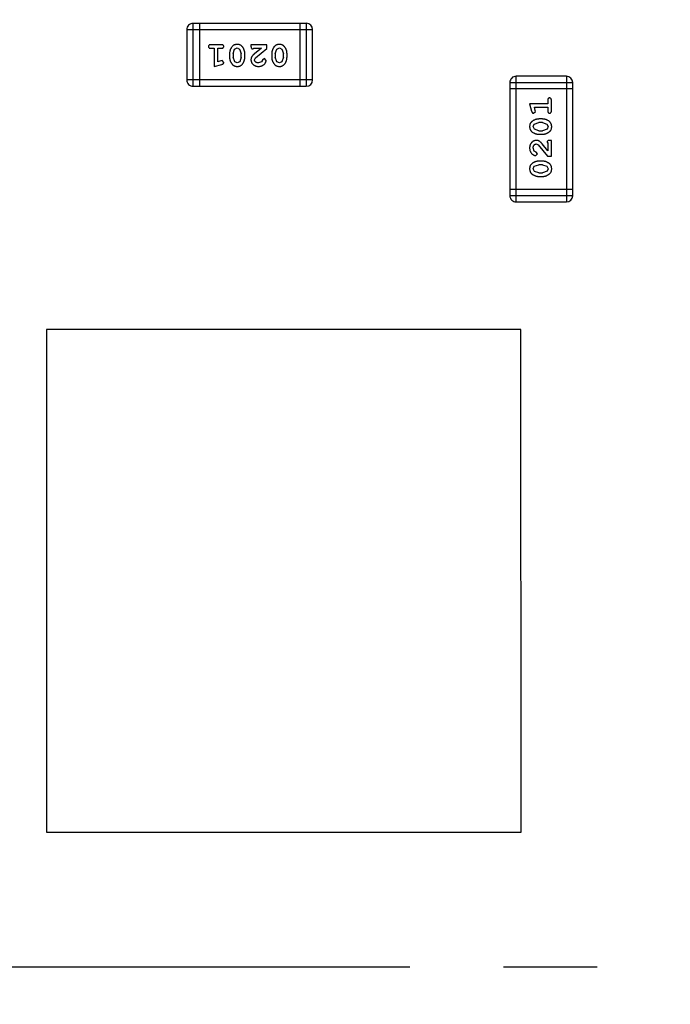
# Model space of a CAD drawing. Header units: millimetres. Extents: x -49 to 165, y -182 to -55.
# Tile 66 of 93: x 125.13 to 128.28, y -126.76 to -121.98. Entities that reach past the tile are written whole.
import ezdxf

# ---------------------------------------------------------------- set-up
doc = ezdxf.new("R2010")
doc.units = ezdxf.units.MM
doc.header["$LTSCALE"] = 1.21
doc.header["$MEASUREMENT"] = 0
doc.header["$PDMODE"] = 3
doc.header["$PDSIZE"] = 0.3125
doc.linetypes.add('CENTER', pattern=[0.6, 0.375, -0.075, 0.075, -0.075])
doc.layers.get('0').update_dxf_attribs({"linetype": 'CONTINUOUS'})
doc.layers.get('DEFPOINTS').update_dxf_attribs({"linetype": 'CONTINUOUS'})
doc.layers.add('Dim', color=3, linetype='CONTINUOUS', lineweight=25)
doc.styles.get("Standard").update_dxf_attribs({"font": 'txt', "width": 0.8})
doc.dimstyles.get("Standard").update_dxf_attribs({"dimtxt": 0.15625, "dimasz": 0.1875, "dimexe": 0.125, "dimexo": 0.0625, "dimgap": 0.09, "dimtad": 0, "dimtih": 1, "dimtoh": 1, "dimzin": 4, "dimdsep": 46, "dimtxsty": 'Standard', "dimblk": '_FILLED', "dimblk1": '_FILLED', "dimblk2": '_FILLED', "dimcen": 0.09, "dimazin": 1, "dimtp": 0.01, "dimtm": 0.01, "dimtfac": 1, "dimtofl": 0, "dimtmove": 0, "dimatfit": 3, "dimldrblk": '_FILLED', "dimfxl": 1, "dimtolj": 1, "dimtzin": 4, "dimarcsym": 0})

# ---------------------------------------------------------------- blocks, each defined once
blk = doc.blocks.new('_FILLED')
at = {"color": 0, "linetype": 'ByBlock'}
blk.add_solid([(0, 0), (-1, 0.1667), (-1, -0.1667)], dxfattribs=at)
blk = doc.blocks.new('*D79')
at = {"layer": 'DEFPOINTS', "color": 0}
for p in [(103.9882, -113.9099), (95.9455, -118.3888), (95.7094, -126.5744), (123.0081, -126.5744), (150.6978, -126.5744)]:
    blk.add_point(p, dxfattribs=at)
at = {"layer": 'Dim', "color": 0, "lineweight": -2}
for p, q in [((103.9361, -113.8752), (99.3703, -110.835)), ((95.6469, -126.5744), (94.6096, -126.5744))]:
    blk.add_line(p, q, dxfattribs=at)
for start, end in [(149.38213, 160.15016), (166.19189, 176.95991)]:
    blk.add_arc((123.0081, -126.5744), 28.2735, start, end, dxfattribs=at)
at = {"layer": 'Dim', "color": 0, "lineweight": -2, "xscale": 1.5, "yscale": 1.5, "zscale": 1.5}
for p, rotation in [((99.4744, -110.9043), 57.86208909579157), ((94.7346, -126.5744), 268.4799565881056)]:
    blk.add_blockref('_FILLED', p, dxfattribs=dict(at, rotation=rotation))
at = {"layer": 'Dim', "color": 0, "insert": (95.9455, -118.3888), "char_height": 1.5, "attachment_point": 5, "rotation": 73.171}
blk.add_mtext('\\A1;34%%d', dxfattribs=at)
blk = doc.blocks.new('*D80')
at = {"layer": 'DEFPOINTS', "color": 0}
for p in [(95.7094, -126.5744), (123.0081, -126.5744), (150.6978, -126.5744), (95.977, -134.8087), (104.0987, -139.2733)]:
    blk.add_point(p, dxfattribs=at)
at = {"layer": 'Dim', "color": 0, "lineweight": -2}
for p, q in [((95.6469, -126.5744), (94.6256, -126.5744)), ((104.0468, -139.3081), (99.4459, -142.398))]:
    blk.add_line(p, q, dxfattribs=at)
for start, end in [(183.04181, 193.91939), (199.96454, 210.84213)]:
    blk.add_arc((123.0081, -126.5744), 28.2575, start, end, dxfattribs=at)
at = {"layer": 'Dim', "color": 0, "lineweight": -2, "xscale": 1.5, "yscale": 1.5, "zscale": 1.5}
for p, rotation in [((94.7506, -126.5744), 91.52090279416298), ((99.5496, -142.3283), 302.3630280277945)]:
    blk.add_blockref('_FILLED', p, dxfattribs=dict(at, rotation=rotation))
at = {"layer": 'Dim', "color": 0, "insert": (95.977, -134.8087), "char_height": 1.5, "attachment_point": 5, "rotation": 286.942}
blk.add_mtext('\\A1;34%%d', dxfattribs=at)

msp = doc.modelspace()

# ---------------------------------------------------------------- linework, layer by layer
at = {"color": 6, "linetype": 'Continuous'}
for p, q in [((125.9669, -122.3039), (125.9668, -121.9991)), ((126.5155, -121.9991), (125.9668, -121.9991)), ((125.9973, -121.9991), (125.9973, -122.3039)), ((126.485, -121.9991), (126.485, -122.3039)), ((126.5155, -121.9991), (126.5155, -122.3039)), ((125.9364, -122.0296), (126.546, -122.0295)), ((125.9364, -122.0296), (125.9364, -122.2734)), ((126.546, -122.2734), (126.546, -122.0295)), ((126.1043, -122.1027), (126.0524, -122.1027)), ((126.0524, -122.12), (126.0697, -122.12)), ((126.0697, -122.12), (126.0697, -122.2081)), ((126.087, -122.185), (126.087, -122.12)), ((126.087, -122.12), (126.1043, -122.12)), ((126.1436, -122.1458), (126.1436, -122.1635)), ((126.1609, -122.146), (126.1682, -122.1243)), ((126.1609, -122.146), (126.1609, -122.1632)), ((126.1682, -122.1243), (126.1805, -122.1185)), ((126.1805, -122.1185), (126.1926, -122.1237)), ((126.1926, -122.1237), (126.2003, -122.146)), ((126.2003, -122.1632), (126.2003, -122.146)), ((126.2176, -122.1635), (126.2176, -122.1458)), ((126.2475, -122.1027), (126.2475, -122.1106)), ((126.3245, -122.1027), (126.2475, -122.1027)), ((126.2561, -122.1232), (126.2616, -122.12)), ((126.2616, -122.12), (126.2978, -122.12)), ((126.2978, -122.12), (126.2642, -122.1471)), ((126.2695, -122.1666), (126.3245, -122.1216)), ((126.3245, -122.1216), (126.3245, -122.1027)), ((126.3481, -122.1457), (126.3481, -122.1635)), ((126.3654, -122.146), (126.3727, -122.1242)), ((126.3654, -122.146), (126.3654, -122.1632)), ((126.3727, -122.1242), (126.385, -122.1184)), ((126.385, -122.1184), (126.3971, -122.1237)), ((126.3971, -122.1237), (126.4048, -122.146)), ((126.4048, -122.1632), (126.4048, -122.146)), ((126.4221, -122.1635), (126.4221, -122.1457)), ((126.102, -122.1808), (126.087, -122.185)), ((126.1074, -122.1798), (126.102, -122.1808)), ((126.1153, -122.1891), (126.1074, -122.1798)), ((126.1685, -122.1855), (126.1609, -122.1632)), ((126.1807, -122.1908), (126.1685, -122.1855)), ((126.193, -122.185), (126.1807, -122.1908)), ((126.2003, -122.1632), (126.193, -122.185)), ((126.2648, -122.1763), (126.2695, -122.1666)), ((126.2991, -122.1854), (126.2843, -122.1908)), ((126.3041, -122.1769), (126.2991, -122.1854)), ((126.3126, -122.1704), (126.3041, -122.1769)), ((126.3214, -122.1788), (126.3126, -122.1704)), ((126.373, -122.1855), (126.3654, -122.1632)), ((126.3852, -122.1908), (126.373, -122.1855)), ((126.3975, -122.185), (126.3852, -122.1908)), ((126.4048, -122.1632), (126.3975, -122.185)), ((126.0697, -122.2081), (126.1063, -122.1982)), ((126.546, -122.2734), (125.9364, -122.2734)), ((127.5026, -122.2862), (127.5026, -122.8349)), ((127.5026, -122.2862), (127.8074, -122.2862)), ((127.7769, -122.2557), (127.533, -122.2558)), ((127.5331, -122.8654), (127.533, -122.2558)), ((127.7769, -122.2557), (127.7769, -122.8653)), ((127.8074, -122.8349), (127.8074, -122.2862)), ((125.9669, -122.3039), (126.5155, -122.3039)), ((127.8074, -122.3167), (127.5026, -122.3167)), ((127.6864, -122.3718), (127.6864, -122.3891)), ((127.7037, -122.4237), (127.7037, -122.3718)), ((127.6864, -122.3891), (127.5983, -122.3891)), ((127.5983, -122.3891), (127.6082, -122.4257)), ((127.6174, -122.4347), (127.6267, -122.4268)), ((127.6215, -122.4064), (127.6864, -122.4064)), ((127.6256, -122.4214), (127.6215, -122.4064)), ((127.6267, -122.4268), (127.6256, -122.4214)), ((127.6864, -122.4064), (127.6864, -122.4237)), ((127.6209, -122.4879), (127.6432, -122.4803)), ((127.6607, -122.463), (127.643, -122.463)), ((127.6604, -122.4803), (127.6432, -122.4803)), ((127.6604, -122.4803), (127.6822, -122.4876)), ((127.6157, -122.5), (127.6209, -122.4879)), ((127.6215, -122.5124), (127.6157, -122.5)), ((127.6432, -122.5197), (127.6215, -122.5124)), ((127.6432, -122.5197), (127.6604, -122.5197)), ((127.6827, -122.512), (127.6604, -122.5197)), ((127.6822, -122.4876), (127.688, -122.4999)), ((127.688, -122.4999), (127.6827, -122.512)), ((127.643, -122.537), (127.6607, -122.537)), ((127.6833, -122.5755), (127.6865, -122.581)), ((127.7038, -122.5668), (127.6959, -122.5668)), ((127.7038, -122.6439), (127.7038, -122.5668)), ((127.621, -122.6185), (127.6157, -122.6036)), ((127.6296, -122.6235), (127.621, -122.6185)), ((127.6361, -122.632), (127.6296, -122.6235)), ((127.6302, -122.5842), (127.6399, -122.5889)), ((127.6399, -122.5889), (127.6849, -122.6439)), ((127.6865, -122.6172), (127.6594, -122.5836)), ((127.6865, -122.581), (127.6865, -122.6172)), ((127.6277, -122.6408), (127.6361, -122.632)), ((127.6607, -122.6675), (127.643, -122.6675)), ((127.6849, -122.6439), (127.7038, -122.6439)), ((127.6157, -122.7046), (127.621, -122.6924)), ((127.6215, -122.7169), (127.6157, -122.7046)), ((127.621, -122.6924), (127.6432, -122.6848)), ((127.6433, -122.7242), (127.6215, -122.7169)), ((127.6605, -122.6848), (127.6432, -122.6848)), ((127.6605, -122.6848), (127.6822, -122.6921)), ((127.6828, -122.7165), (127.6605, -122.7242)), ((127.6822, -122.6921), (127.688, -122.7044)), ((127.688, -122.7044), (127.6828, -122.7165)), ((127.643, -122.7415), (127.6607, -122.7415)), ((127.6433, -122.7242), (127.6605, -122.7242)), ((127.8074, -122.8044), (127.5026, -122.8044)), ((127.8074, -122.8349), (127.5026, -122.8349)), ((127.5331, -122.8654), (127.7769, -122.8653)), ((127.5565, -123.4835), (125.2565, -123.4837)), ((125.2565, -123.4837), (125.2567, -125.9212)), ((127.5567, -125.921), (127.5565, -123.4835)), ((125.2567, -125.9212), (127.5567, -125.921))]:
    msp.add_line(p, q, dxfattribs=at)
at = {"color": 4, "linetype": 'CENTER', "ltscale": 5}
msp.add_line((95.7094, -126.5744), (150.6978, -126.5744), dxfattribs=at)
at = {"color": 7, "linetype": 'Continuous'}
msp.add_arc((123.0081, -126.5744), 24.48, 100.97933, 79.01595, dxfattribs=at)
at = {"color": 6, "linetype": 'Continuous'}
for centre, start, end in [((125.9668, -122.0296), 90.0045, 180.0045), ((126.5155, -122.0295), 0.0045, 90.0045), ((125.9669, -122.2734), 180.0045, 270.0045), ((126.5155, -122.2734), 270.0045, 0.0045), ((127.533, -122.2862), 90.0045, 180.0045), ((127.7769, -122.2862), 0.0045, 90.0045), ((127.5331, -122.8349), 180.0045, 270.0045), ((127.7769, -122.8349), 270.0045, 0.0045)]:
    msp.add_arc(centre, 0.0305, start, end, dxfattribs=at)
for points, knots in [([(126.0524, -122.1027), (126.0515, -122.1028), (126.0498, -122.1028), (126.0475, -122.1033), (126.0455, -122.104), (126.044, -122.1051), (126.0428, -122.1064), (126.042, -122.1079), (126.0415, -122.1096), (126.0414, -122.1108), (126.0414, -122.1114)], [0, 0, 0, 0, 0.169012, 0.317488, 0.445429, 0.560977, 0.67065, 0.776666, 0.88492, 1, 1, 1, 1]), ([(126.0414, -122.1114), (126.0414, -122.112), (126.0415, -122.1132), (126.042, -122.1149), (126.0428, -122.1164), (126.044, -122.1177), (126.0455, -122.1188), (126.0475, -122.1195), (126.0498, -122.12), (126.0515, -122.12), (126.0524, -122.12)], [0, 0, 0, 0, 0.11517, 0.223509, 0.328254, 0.438012, 0.553651, 0.682263, 0.830856, 1, 1, 1, 1]), ([(126.1153, -122.1114), (126.1153, -122.1108), (126.1152, -122.1096), (126.1147, -122.1079), (126.1139, -122.1064), (126.1127, -122.105), (126.1112, -122.104), (126.1092, -122.1033), (126.1069, -122.1028), (126.1052, -122.1027), (126.1043, -122.1027)], [0, 0, 0, 0, 0.115051, 0.223278, 0.329269, 0.437893, 0.554681, 0.682591, 0.83103, 1, 1, 1, 1]), ([(126.1043, -122.12), (126.1052, -122.12), (126.1069, -122.12), (126.1092, -122.1195), (126.1112, -122.1187), (126.1127, -122.1177), (126.1139, -122.1163), (126.1147, -122.1149), (126.1152, -122.1132), (126.1153, -122.112), (126.1153, -122.1114)], [0, 0, 0, 0, 0.169102, 0.317658, 0.446239, 0.563118, 0.671828, 0.776546, 0.884858, 1, 1, 1, 1]), ([(126.1805, -122.1011), (126.1791, -122.1012), (126.1763, -122.1013), (126.1722, -122.102), (126.1683, -122.1031), (126.1648, -122.1047), (126.1614, -122.1067), (126.1584, -122.1092), (126.1556, -122.1122), (126.1531, -122.1156), (126.1509, -122.1192), (126.149, -122.1228), (126.1473, -122.1266), (126.146, -122.1303), (126.1449, -122.1341), (126.1442, -122.138), (126.1437, -122.1419), (126.1437, -122.1445), (126.1436, -122.1458)], [0, 0, 0, 0, 0.067217, 0.131051, 0.19272, 0.252824, 0.312745, 0.373449, 0.436041, 0.501494, 0.567761, 0.632087, 0.695096, 0.757109, 0.817993, 0.878657, 0.939311, 1, 1, 1, 1]), ([(126.2176, -122.1458), (126.2176, -122.1447), (126.2175, -122.1426), (126.2172, -122.1394), (126.2167, -122.1363), (126.216, -122.1332), (126.2152, -122.1301), (126.214, -122.1271), (126.2128, -122.1242), (126.2113, -122.1213), (126.2097, -122.1185), (126.2081, -122.116), (126.2064, -122.1137), (126.2048, -122.1116), (126.2031, -122.1097), (126.2014, -122.1081), (126.1997, -122.1066), (126.1973, -122.105), (126.1941, -122.1034), (126.1899, -122.1021), (126.1853, -122.1013), (126.1822, -122.1012), (126.1805, -122.1011)], [0, 0, 0, 0, 0.049886, 0.09882, 0.148132, 0.19689, 0.246038, 0.295176, 0.345305, 0.395692, 0.445312, 0.491875, 0.535813, 0.577009, 0.616081, 0.652689, 0.687585, 0.720206, 0.785062, 0.85223, 0.923759, 1, 1, 1, 1]), ([(126.2475, -122.1106), (126.2475, -122.1116), (126.2475, -122.1136), (126.248, -122.1163), (126.2486, -122.1186), (126.2497, -122.1203), (126.251, -122.1216), (126.2525, -122.1225), (126.2543, -122.1231), (126.2555, -122.1231), (126.2561, -122.1232)], [0, 0, 0, 0, 0.1844, 0.34094, 0.473574, 0.586824, 0.690029, 0.789175, 0.890445, 1, 1, 1, 1]), ([(126.2642, -122.1471), (126.2633, -122.1478), (126.2617, -122.1493), (126.2593, -122.1515), (126.2572, -122.1536), (126.2553, -122.1556), (126.2537, -122.1575), (126.2523, -122.1593), (126.2512, -122.1609), (126.2501, -122.163), (126.249, -122.1655), (126.2481, -122.1687), (126.2476, -122.172), (126.2475, -122.1742), (126.2475, -122.1754)], [0, 0, 0, 0, 0.103002, 0.197728, 0.285279, 0.365235, 0.437224, 0.502446, 0.560545, 0.611446, 0.707576, 0.80349, 0.900532, 1, 1, 1, 1]), ([(126.385, -122.1011), (126.3836, -122.1012), (126.3808, -122.1012), (126.3767, -122.102), (126.3728, -122.1031), (126.3693, -122.1047), (126.3659, -122.1067), (126.3629, -122.1092), (126.3601, -122.1122), (126.3576, -122.1155), (126.3555, -122.1191), (126.3535, -122.1228), (126.3518, -122.1265), (126.3505, -122.1303), (126.3495, -122.1341), (126.3487, -122.1379), (126.3482, -122.1418), (126.3482, -122.1444), (126.3481, -122.1457)], [0, 0, 0, 0, 0.067217, 0.131051, 0.19272, 0.252824, 0.312745, 0.373449, 0.436041, 0.501494, 0.567761, 0.632087, 0.695096, 0.757109, 0.817993, 0.878657, 0.939311, 1, 1, 1, 1]), ([(126.4221, -122.1457), (126.4221, -122.1447), (126.422, -122.1425), (126.4217, -122.1394), (126.4212, -122.1362), (126.4205, -122.1331), (126.4197, -122.1301), (126.4185, -122.1271), (126.4173, -122.1241), (126.4158, -122.1213), (126.4142, -122.1185), (126.4126, -122.116), (126.4109, -122.1137), (126.4093, -122.1116), (126.4076, -122.1097), (126.4059, -122.108), (126.4042, -122.1066), (126.4018, -122.105), (126.3986, -122.1034), (126.3944, -122.1021), (126.3899, -122.1013), (126.3867, -122.1012), (126.385, -122.1011)], [0, 0, 0, 0, 0.049886, 0.09882, 0.148132, 0.19689, 0.246038, 0.295176, 0.345305, 0.395692, 0.445312, 0.491875, 0.535813, 0.577009, 0.616081, 0.652689, 0.687585, 0.720206, 0.785062, 0.85223, 0.923759, 1, 1, 1, 1]), ([(126.1063, -122.1982), (126.1071, -122.198), (126.1087, -122.1975), (126.1108, -122.1967), (126.1124, -122.1958), (126.1136, -122.1947), (126.1144, -122.1936), (126.1149, -122.1922), (126.1153, -122.1907), (126.1153, -122.1896), (126.1153, -122.1891)], [0, 0, 0, 0, 0.187321, 0.344927, 0.475328, 0.579604, 0.674244, 0.773631, 0.882025, 1, 1, 1, 1]), ([(126.1436, -122.1635), (126.1437, -122.1646), (126.1437, -122.1667), (126.144, -122.1699), (126.1445, -122.1731), (126.1452, -122.1762), (126.1461, -122.1792), (126.1472, -122.1822), (126.1485, -122.1852), (126.15, -122.1881), (126.1516, -122.1908), (126.1532, -122.1934), (126.1549, -122.1957), (126.1566, -122.1978), (126.1583, -122.1996), (126.16, -122.2013), (126.1617, -122.2027), (126.1641, -122.2043), (126.1673, -122.2059), (126.1714, -122.2072), (126.176, -122.208), (126.1791, -122.2081), (126.1808, -122.2081)], [0, 0, 0, 0, 0.049855, 0.099516, 0.148482, 0.19758, 0.246804, 0.296268, 0.346517, 0.397047, 0.446826, 0.49336, 0.537801, 0.579207, 0.617974, 0.654833, 0.689171, 0.722088, 0.786392, 0.853518, 0.924186, 1, 1, 1, 1]), ([(126.1808, -122.2081), (126.1822, -122.2081), (126.185, -122.208), (126.1891, -122.2073), (126.1929, -122.2062), (126.1965, -122.2046), (126.1998, -122.2025), (126.2029, -122.2), (126.2057, -122.197), (126.2081, -122.1937), (126.2103, -122.1901), (126.2122, -122.1864), (126.2139, -122.1827), (126.2152, -122.1789), (126.2163, -122.1751), (126.217, -122.1713), (126.2175, -122.1674), (126.2175, -122.1648), (126.2176, -122.1635)], [0, 0, 0, 0, 0.06692, 0.130834, 0.19258, 0.252759, 0.312631, 0.373411, 0.436359, 0.501894, 0.568244, 0.632472, 0.69556, 0.757163, 0.818592, 0.878885, 0.939235, 1, 1, 1, 1]), ([(126.2475, -122.1754), (126.2475, -122.1765), (126.2476, -122.1787), (126.248, -122.1819), (126.2489, -122.185), (126.25, -122.188), (126.2515, -122.1908), (126.2532, -122.1935), (126.2553, -122.1961), (126.2577, -122.1986), (126.2604, -122.2008), (126.2632, -122.2028), (126.2663, -122.2044), (126.2695, -122.2058), (126.2729, -122.2068), (126.2765, -122.2076), (126.2803, -122.208), (126.2828, -122.2081), (126.2841, -122.2081)], [0, 0, 0, 0, 0.060981, 0.120256, 0.178148, 0.236115, 0.293993, 0.352864, 0.413358, 0.476056, 0.539296, 0.602396, 0.665116, 0.728325, 0.792919, 0.859317, 0.928302, 1, 1, 1, 1]), ([(126.2843, -122.1908), (126.2829, -122.1908), (126.2802, -122.1907), (126.2763, -122.1898), (126.273, -122.1885), (126.2701, -122.1865), (126.2678, -122.1843), (126.266, -122.1818), (126.265, -122.1791), (126.2648, -122.1772), (126.2648, -122.1763)], [0, 0, 0, 0, 0.156344, 0.299348, 0.4327, 0.561, 0.682299, 0.791883, 0.89611, 1, 1, 1, 1]), ([(126.2841, -122.2081), (126.2858, -122.2081), (126.2892, -122.2079), (126.2941, -122.2071), (126.2989, -122.2057), (126.3034, -122.2037), (126.3075, -122.2012), (126.3112, -122.1984), (126.3143, -122.1951), (126.3168, -122.1915), (126.3188, -122.188), (126.3203, -122.1847), (126.3212, -122.1816), (126.3213, -122.1797), (126.3214, -122.1788)], [0, 0, 0, 0, 0.098286, 0.193983, 0.289056, 0.384352, 0.477435, 0.566197, 0.652355, 0.737986, 0.818188, 0.887401, 0.94802, 1, 1, 1, 1]), ([(126.3481, -122.1635), (126.3482, -122.1646), (126.3482, -122.1667), (126.3485, -122.1699), (126.349, -122.173), (126.3497, -122.1761), (126.3506, -122.1792), (126.3517, -122.1822), (126.353, -122.1852), (126.3545, -122.1881), (126.3561, -122.1908), (126.3578, -122.1933), (126.3594, -122.1957), (126.3611, -122.1978), (126.3628, -122.1996), (126.3645, -122.2013), (126.3662, -122.2027), (126.3686, -122.2043), (126.3718, -122.2059), (126.376, -122.2072), (126.3805, -122.208), (126.3837, -122.2081), (126.3853, -122.2081)], [0, 0, 0, 0, 0.049855, 0.099516, 0.148482, 0.19758, 0.246804, 0.296268, 0.346517, 0.397047, 0.446826, 0.49336, 0.537801, 0.579207, 0.617974, 0.654833, 0.689171, 0.722088, 0.786392, 0.853518, 0.924186, 1, 1, 1, 1]), ([(126.3853, -122.2081), (126.3867, -122.2081), (126.3895, -122.208), (126.3936, -122.2073), (126.3975, -122.2062), (126.401, -122.2046), (126.4043, -122.2025), (126.4074, -122.2), (126.4102, -122.197), (126.4126, -122.1936), (126.4148, -122.1901), (126.4168, -122.1864), (126.4184, -122.1827), (126.4197, -122.1789), (126.4208, -122.1751), (126.4215, -122.1713), (126.422, -122.1674), (126.4221, -122.1648), (126.4221, -122.1635)], [0, 0, 0, 0, 0.06692, 0.130834, 0.19258, 0.252759, 0.312631, 0.373411, 0.436359, 0.501894, 0.568244, 0.632472, 0.69556, 0.757163, 0.818592, 0.878885, 0.939235, 1, 1, 1, 1]), ([(127.6951, -122.3608), (127.6945, -122.3608), (127.6933, -122.3609), (127.6916, -122.3614), (127.6901, -122.3622), (127.6888, -122.3634), (127.6877, -122.3649), (127.687, -122.3669), (127.6865, -122.3692), (127.6865, -122.3709), (127.6864, -122.3718)], [0, 0, 0, 0, 0.11517, 0.223509, 0.328254, 0.438012, 0.553651, 0.682263, 0.830856, 1, 1, 1, 1]), ([(127.7037, -122.3718), (127.7037, -122.3709), (127.7037, -122.3692), (127.7032, -122.3669), (127.7025, -122.3649), (127.7014, -122.3634), (127.7001, -122.3622), (127.6986, -122.3614), (127.6969, -122.3609), (127.6957, -122.3608), (127.6951, -122.3608)], [0, 0, 0, 0, 0.169012, 0.317488, 0.445429, 0.560977, 0.67065, 0.776666, 0.88492, 1, 1, 1, 1]), ([(127.6082, -122.4257), (127.6085, -122.4265), (127.609, -122.4281), (127.6098, -122.4302), (127.6107, -122.4318), (127.6117, -122.433), (127.6129, -122.4338), (127.6143, -122.4343), (127.6158, -122.4347), (127.6168, -122.4347), (127.6174, -122.4347)], [0, 0, 0, 0, 0.187321, 0.344927, 0.475328, 0.579604, 0.674244, 0.773631, 0.882025, 1, 1, 1, 1]), ([(127.6864, -122.4237), (127.6865, -122.4246), (127.6865, -122.4263), (127.687, -122.4286), (127.6877, -122.4305), (127.6888, -122.4321), (127.6901, -122.4333), (127.6916, -122.4341), (127.6933, -122.4346), (127.6945, -122.4347), (127.6951, -122.4347)], [0, 0, 0, 0, 0.169102, 0.317658, 0.446239, 0.563118, 0.671828, 0.776546, 0.884858, 1, 1, 1, 1]), ([(127.6951, -122.4347), (127.6957, -122.4347), (127.6969, -122.4346), (127.6986, -122.4341), (127.7001, -122.4333), (127.7014, -122.4321), (127.7025, -122.4306), (127.7032, -122.4286), (127.7037, -122.4263), (127.7037, -122.4246), (127.7037, -122.4237)], [0, 0, 0, 0, 0.115051, 0.223278, 0.329269, 0.437893, 0.554681, 0.682591, 0.83103, 1, 1, 1, 1]), ([(127.643, -122.463), (127.6419, -122.463), (127.6397, -122.4631), (127.6366, -122.4634), (127.6334, -122.4639), (127.6303, -122.4646), (127.6273, -122.4655), (127.6243, -122.4666), (127.6213, -122.4679), (127.6184, -122.4694), (127.6157, -122.471), (127.6131, -122.4726), (127.6108, -122.4743), (127.6087, -122.476), (127.6068, -122.4777), (127.6052, -122.4794), (127.6038, -122.4811), (127.6022, -122.4835), (127.6006, -122.4867), (127.5993, -122.4908), (127.5985, -122.4954), (127.5984, -122.4985), (127.5983, -122.5002)], [0, 0, 0, 0, 0.049855, 0.099516, 0.148482, 0.19758, 0.246804, 0.296268, 0.346517, 0.397047, 0.446826, 0.49336, 0.537801, 0.579207, 0.617974, 0.654833, 0.689171, 0.722088, 0.786392, 0.853518, 0.924186, 1, 1, 1, 1]), ([(127.7053, -122.4999), (127.7053, -122.4985), (127.7052, -122.4956), (127.7045, -122.4916), (127.7034, -122.4877), (127.7018, -122.4841), (127.6998, -122.4808), (127.6972, -122.4778), (127.6943, -122.475), (127.6909, -122.4725), (127.6873, -122.4703), (127.6836, -122.4684), (127.6799, -122.4667), (127.6762, -122.4654), (127.6723, -122.4643), (127.6685, -122.4636), (127.6646, -122.4631), (127.662, -122.463), (127.6607, -122.463)], [0, 0, 0, 0, 0.067217, 0.131051, 0.19272, 0.252824, 0.312745, 0.373449, 0.436041, 0.501494, 0.567761, 0.632087, 0.695096, 0.757109, 0.817993, 0.878657, 0.939311, 1, 1, 1, 1]), ([(127.5983, -122.5002), (127.5984, -122.5016), (127.5985, -122.5044), (127.5992, -122.5085), (127.6003, -122.5123), (127.6019, -122.5159), (127.604, -122.5192), (127.6065, -122.5223), (127.6094, -122.525), (127.6128, -122.5275), (127.6164, -122.5297), (127.6201, -122.5316), (127.6238, -122.5333), (127.6276, -122.5346), (127.6314, -122.5357), (127.6352, -122.5364), (127.6391, -122.5369), (127.6417, -122.5369), (127.643, -122.537)], [0, 0, 0, 0, 0.06692, 0.130834, 0.19258, 0.252759, 0.312631, 0.373411, 0.436359, 0.501894, 0.568244, 0.632472, 0.69556, 0.757163, 0.818592, 0.878885, 0.939235, 1, 1, 1, 1]), ([(127.6607, -122.537), (127.6618, -122.5369), (127.6639, -122.5369), (127.6671, -122.5366), (127.6702, -122.5361), (127.6733, -122.5354), (127.6764, -122.5345), (127.6793, -122.5334), (127.6823, -122.5321), (127.6852, -122.5307), (127.6879, -122.5291), (127.6905, -122.5275), (127.6928, -122.5258), (127.6949, -122.5242), (127.6967, -122.5225), (127.6984, -122.5208), (127.6998, -122.519), (127.7014, -122.5167), (127.703, -122.5135), (127.7044, -122.5093), (127.7052, -122.5047), (127.7053, -122.5016), (127.7053, -122.4999)], [0, 0, 0, 0, 0.049886, 0.09882, 0.148132, 0.19689, 0.246038, 0.295176, 0.345305, 0.395692, 0.445312, 0.491875, 0.535813, 0.577009, 0.616081, 0.652689, 0.687585, 0.720206, 0.785062, 0.85223, 0.923759, 1, 1, 1, 1]), ([(127.6311, -122.5668), (127.63, -122.5669), (127.6278, -122.567), (127.6246, -122.5674), (127.6215, -122.5682), (127.6185, -122.5694), (127.6156, -122.5708), (127.6129, -122.5726), (127.6103, -122.5747), (127.6079, -122.5771), (127.6057, -122.5798), (127.6037, -122.5826), (127.602, -122.5857), (127.6007, -122.5889), (127.5997, -122.5923), (127.5989, -122.5959), (127.5984, -122.5996), (127.5984, -122.6022), (127.5984, -122.6035)], [0, 0, 0, 0, 0.060981, 0.120256, 0.178148, 0.236115, 0.293993, 0.352864, 0.413358, 0.476056, 0.539296, 0.602396, 0.665116, 0.728325, 0.792919, 0.859317, 0.928302, 1, 1, 1, 1]), ([(127.6594, -122.5836), (127.6586, -122.5827), (127.6572, -122.581), (127.6549, -122.5787), (127.6528, -122.5766), (127.6508, -122.5747), (127.649, -122.5731), (127.6472, -122.5717), (127.6456, -122.5706), (127.6435, -122.5695), (127.641, -122.5684), (127.6378, -122.5675), (127.6345, -122.5669), (127.6323, -122.5669), (127.6311, -122.5668)], [0, 0, 0, 0, 0.103002, 0.197728, 0.285279, 0.365235, 0.437224, 0.502446, 0.560545, 0.611446, 0.707576, 0.80349, 0.900532, 1, 1, 1, 1]), ([(127.6959, -122.5668), (127.6948, -122.5669), (127.6928, -122.5669), (127.6901, -122.5674), (127.6879, -122.568), (127.6862, -122.5691), (127.6849, -122.5704), (127.684, -122.5719), (127.6834, -122.5736), (127.6833, -122.5749), (127.6833, -122.5755)], [0, 0, 0, 0, 0.1844, 0.34094, 0.473574, 0.586824, 0.690029, 0.789175, 0.890445, 1, 1, 1, 1]), ([(127.5984, -122.6035), (127.5984, -122.6052), (127.5985, -122.6086), (127.5994, -122.6135), (127.6008, -122.6183), (127.6028, -122.6228), (127.6052, -122.6269), (127.6081, -122.6305), (127.6114, -122.6337), (127.6149, -122.6362), (127.6185, -122.6382), (127.6218, -122.6396), (127.6248, -122.6406), (127.6268, -122.6407), (127.6277, -122.6408)], [0, 0, 0, 0, 0.098286, 0.193983, 0.289056, 0.384352, 0.477435, 0.566197, 0.652355, 0.737986, 0.818188, 0.887401, 0.94802, 1, 1, 1, 1]), ([(127.6157, -122.6036), (127.6157, -122.6022), (127.6158, -122.5995), (127.6166, -122.5957), (127.618, -122.5923), (127.6199, -122.5895), (127.6222, -122.5871), (127.6247, -122.5854), (127.6274, -122.5844), (127.6293, -122.5842), (127.6302, -122.5842)], [0, 0, 0, 0, 0.156344, 0.299348, 0.4327, 0.561, 0.682299, 0.791883, 0.89611, 1, 1, 1, 1]), ([(127.643, -122.6675), (127.6419, -122.6675), (127.6398, -122.6676), (127.6366, -122.6679), (127.6334, -122.6684), (127.6303, -122.6691), (127.6273, -122.67), (127.6243, -122.6711), (127.6213, -122.6724), (127.6184, -122.6739), (127.6157, -122.6755), (127.6131, -122.6771), (127.6108, -122.6788), (127.6087, -122.6805), (127.6069, -122.6822), (127.6052, -122.6839), (127.6038, -122.6856), (127.6022, -122.688), (127.6006, -122.6912), (127.5993, -122.6953), (127.5985, -122.6999), (127.5984, -122.703), (127.5984, -122.7047)], [0, 0, 0, 0, 0.049855, 0.099516, 0.148482, 0.19758, 0.246804, 0.296268, 0.346517, 0.397047, 0.446826, 0.49336, 0.537801, 0.579207, 0.617974, 0.654833, 0.689171, 0.722088, 0.786392, 0.853518, 0.924186, 1, 1, 1, 1]), ([(127.7053, -122.7044), (127.7053, -122.703), (127.7052, -122.7002), (127.7045, -122.6961), (127.7034, -122.6922), (127.7018, -122.6887), (127.6998, -122.6853), (127.6973, -122.6823), (127.6943, -122.6795), (127.6909, -122.677), (127.6873, -122.6748), (127.6837, -122.6729), (127.6799, -122.6712), (127.6762, -122.6699), (127.6724, -122.6688), (127.6685, -122.6681), (127.6646, -122.6676), (127.662, -122.6676), (127.6607, -122.6675)], [0, 0, 0, 0, 0.067217, 0.131051, 0.19272, 0.252824, 0.312745, 0.373449, 0.436041, 0.501494, 0.567761, 0.632087, 0.695096, 0.757109, 0.817993, 0.878657, 0.939311, 1, 1, 1, 1]), ([(127.5984, -122.7047), (127.5984, -122.7061), (127.5985, -122.7089), (127.5992, -122.713), (127.6003, -122.7168), (127.6019, -122.7204), (127.604, -122.7237), (127.6065, -122.7268), (127.6094, -122.7296), (127.6128, -122.732), (127.6164, -122.7342), (127.6201, -122.7361), (127.6238, -122.7378), (127.6276, -122.7391), (127.6314, -122.7402), (127.6352, -122.7409), (127.6391, -122.7414), (127.6417, -122.7414), (127.643, -122.7415)], [0, 0, 0, 0, 0.06692, 0.130834, 0.19258, 0.252759, 0.312631, 0.373411, 0.436359, 0.501894, 0.568244, 0.632472, 0.69556, 0.757163, 0.818592, 0.878885, 0.939235, 1, 1, 1, 1]), ([(127.6607, -122.7415), (127.6618, -122.7414), (127.6639, -122.7414), (127.6671, -122.7411), (127.6702, -122.7406), (127.6733, -122.7399), (127.6764, -122.7391), (127.6794, -122.7379), (127.6823, -122.7367), (127.6852, -122.7352), (127.6879, -122.7336), (127.6905, -122.732), (127.6928, -122.7303), (127.6949, -122.7287), (127.6968, -122.727), (127.6984, -122.7253), (127.6999, -122.7236), (127.7015, -122.7212), (127.7031, -122.718), (127.7044, -122.7138), (127.7052, -122.7092), (127.7053, -122.7061), (127.7053, -122.7044)], [0, 0, 0, 0, 0.049886, 0.09882, 0.148132, 0.19689, 0.246038, 0.295176, 0.345305, 0.395692, 0.445312, 0.491875, 0.535813, 0.577009, 0.616081, 0.652689, 0.687585, 0.720206, 0.785062, 0.85223, 0.923759, 1, 1, 1, 1])]:
    msp.add_open_spline(points, degree=3, knots=knots, dxfattribs=at)

# ---------------------------------------------------------------- dimensions: what is measured, and where the dimension line sits
at = {"layer": 'Dim'}
for base, line1, picture, middle in [((95.9455, -118.3888), ((123.0081, -126.5744), (103.9882, -113.9099)), '*D79', (95.9455, -118.3888)), ((95.977, -134.8087), ((123.0081, -126.5744), (104.0987, -139.2733)), '*D80', (95.977, -134.8087))]:
    dim = msp.add_angular_dim_2l(base=base, line1=line1, line2=((95.7094, -126.5744), (150.6978, -126.5744)), dimstyle='Standard', override={"dimtxt": 1.5, "dimasz": 1.5, "dimtih": 0, "dimtoh": 0, "dimzin": 0, "dimcen": 0.198, "dimadec": 0, "dimazin": 0, "dimtp": 0, "dimtm": 0, "dimtdec": 4, "dimtzin": 0, "dimarcsym": 1}, dxfattribs=at)
    dim.commit()
    dim.dimension.update_dxf_attribs({"geometry": picture, "text_midpoint": middle})

doc.saveas('drawing.dxf')
